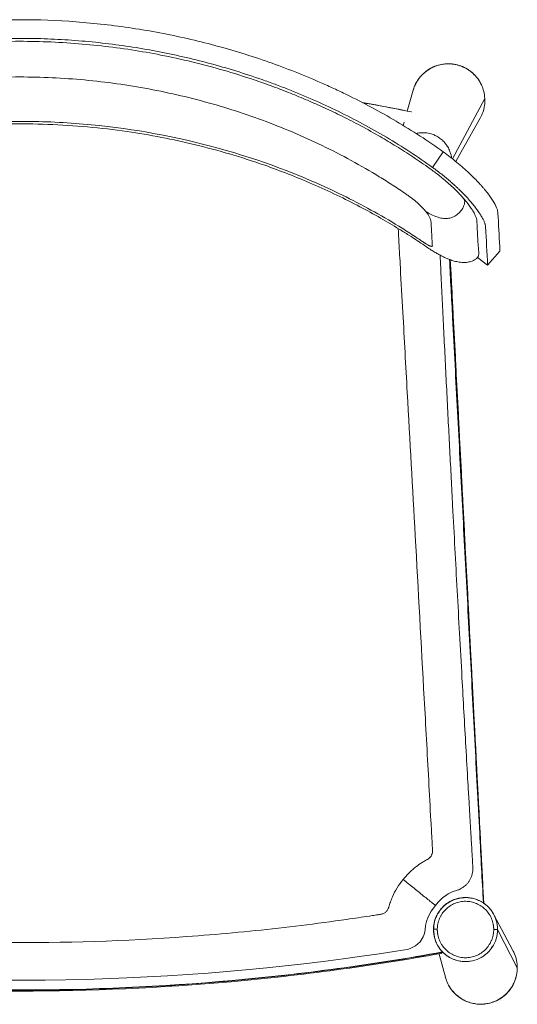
# Model space of a CAD drawing. Header units: millimetres. Extents: x 1372 to 1891, y -48 to 465.
# Tile 2 of 2: x 1631 to 1891, y -48 to 465. Entities that reach past the tile are written whole.
import ezdxf

# ---------------------------------------------------------------- set-up
doc = ezdxf.new("R2010")
doc.units = ezdxf.units.MM

msp = doc.modelspace()

# ---------------------------------------------------------------- linework, layer by layer
at = {"color": 7, "linetype": 'Continuous', "lineweight": 15}
for p, q in [((1836.37, 428.66), (1833.29, 417.86)), ((1836.8, 429.86), (1836.37, 428.66)), ((1831.65, 412.12), (1831.13, 410.3)), ((1846.48, 388.48), (1852.08, 396.54)), ((1875.19, 337.45), (1881.63, 344.89)), ((1875.19, 337.45), (1869.9, 341.52)), ((1873.18, 4.84), (1872.98, 4.95)), ((1846.98, -8.58), (1847.49, -12.96)), ((1847.16, -7.08), (1847.06, -8.68)), ((1880.35, -8.77), (1890.66, -28.66)), ((1847.51, -13.06), (1847.54, -13.16)), ((1849.84, -21.54), (1853.15, -33.58)), ((1850.96, -21.18), (1850.77, -21.22))]:
    msp.add_line(p, q, dxfattribs=at)
at = {"color": 8, "linetype": 'Continuous', "lineweight": 15}
msp.add_line((1856.82, 392.96), (1873.72, 424.44), dxfattribs=at)
at = {"color": 144, "linetype": 'Continuous', "lineweight": 0}
for p, q in [((1872.96, 5.06), (1872.98, 4.97)), ((1877.37, -18.27), (1877.08, -18.12)), ((1877.63, -17.84), (1877.31, -17.68))]:
    msp.add_line(p, q, dxfattribs=at)
at = {"color": 7, "linetype": 'Continuous', "lineweight": 15, "flags": 128}
for points in [[(1858.66, 391.48), (1862.17, 397.75), (1871.33, 414.16)], [(1613.35, -35.08), (1644.56, -35.13), (1665.83, -34.74), (1687.08, -33.99), (1708.32, -32.88), (1729.51, -31.43), (1750.85, -29.61), (1760.11, -28.71), (1769.64, -27.71), (1779.45, -26.61), (1789.53, -25.39), (1799.86, -24.06), (1809.58, -22.73), (1816.15, -21.79), (1822.09, -20.9), (1827.42, -20.08), (1832.09, -19.33), (1833.34, -19.11), (1834.75, -18.71), (1837.65, -17.25), (1839.98, -15.11), (1841.59, -12.56), (1842.3, -10.76), (1842.64, -8.92), (1842.85, -6.72), (1843.29, -4.63), (1844.22, -2.07), (1845.8, 0.8), (1848.04, 3.84), (1848.04, 3.84)], [(1888.41, -19.68), (1883.88, -11.2), (1878.46, -1.06)], [(1851.68, -20.47), (1851.7, -20.54), (1851.73, -20.62)]]:
    msp.add_lwpolyline(points, dxfattribs=at)
at = {"color": 144, "linetype": 'Continuous', "lineweight": 0, "flags": 128}
msp.add_lwpolyline([(1850.96, -21.18), (1850.98, -21.26), (1851.01, -21.34)], dxfattribs=at)
at = {"color": 7, "linetype": 'Continuous', "lineweight": 15}
msp.add_arc((1878.86, -68.17), 59.42, 88.5619, 90.4901, dxfattribs=at)
for points, knots in [([(1410.4, 396.54), (1414.38, 399.39), (1418.43, 402.15), (1424.59, 406.16), (1426.66, 407.48), (1430.83, 410.06), (1432.92, 411.33), (1439.24, 415.07), (1443.49, 417.47), (1452.09, 422.09), (1456.43, 424.31), (1469.58, 430.71), (1478.52, 434.64), (1492.16, 440.02), (1496.75, 441.73), (1506.01, 444.98), (1510.66, 446.51), (1520.02, 449.41), (1524.73, 450.77), (1534.19, 453.31), (1538.95, 454.49), (1548.52, 456.68), (1553.31, 457.68), (1562.95, 459.51), (1567.78, 460.33), (1577.47, 461.8), (1582.33, 462.44), (1592.07, 463.54), (1596.95, 464), (1606.73, 464.74), (1611.62, 465.01), (1621.43, 465.38), (1626.33, 465.47), (1641.03, 465.47), (1650.82, 465.11), (1665.49, 464), (1670.38, 463.54), (1680.12, 462.44), (1684.98, 461.8), (1694.68, 460.34), (1699.52, 459.51), (1709.15, 457.69), (1713.95, 456.68), (1723.5, 454.5), (1728.25, 453.32), (1737.72, 450.78), (1742.43, 449.42), (1756.47, 445.08), (1765.7, 441.84), (1779.35, 436.46), (1783.87, 434.58), (1790.59, 431.62), (1792.82, 430.62), (1797.27, 428.56), (1799.49, 427.5), (1806.1, 424.29), (1810.45, 422.06), (1819.06, 417.43), (1823.32, 415.03), (1831.72, 410.05), (1835.87, 407.48), (1844.06, 402.15), (1848.1, 399.39), (1852.08, 396.54)], [0, 0, 0, 0, 0.03125, 0.03125, 0.046875, 0.046875, 0.0625, 0.0625, 0.09375, 0.09375, 0.125, 0.125, 0.1875, 0.1875, 0.21875, 0.21875, 0.25, 0.25, 0.28125, 0.28125, 0.3125, 0.3125, 0.34375, 0.34375, 0.375, 0.375, 0.40625, 0.40625, 0.4375, 0.4375, 0.46875, 0.46875, 0.5, 0.5, 0.5625, 0.5625, 0.59375, 0.59375, 0.625, 0.625, 0.65625, 0.65625, 0.6875, 0.6875, 0.71875, 0.71875, 0.75, 0.75, 0.8125, 0.8125, 0.84375, 0.84375, 0.859375, 0.859375, 0.875, 0.875, 0.90625, 0.90625, 0.9375, 0.9375, 0.96875, 0.96875, 1, 1, 1, 1]), ([(1862.85, 372.07), (1862.36, 372.63), (1861.41, 373.71), (1859.84, 375.36), (1857.97, 377.24), (1855.71, 379.37), (1852.53, 382.16), (1848.66, 385.3), (1844.09, 388.6), (1839.61, 391.7), (1835.2, 394.65), (1830.84, 397.46), (1826.55, 400.13), (1822.32, 402.67), (1816.13, 406.28), (1808.1, 410.7), (1798.36, 415.67), (1789.11, 420.05), (1780.17, 423.99), (1771.32, 427.61), (1762.46, 430.98), (1751.16, 434.96), (1737.39, 439.28), (1721.1, 443.6), (1705.15, 447.09), (1689.41, 449.85), (1673.77, 451.93), (1657.75, 453.39), (1641.45, 454.18), (1625.25, 454.27), (1609.52, 453.68), (1594.54, 452.52), (1580.27, 450.87), (1566.44, 448.74), (1551.61, 445.91), (1535.51, 442.15), (1518.1, 437.21), (1500.57, 431.31), (1484.6, 425.04), (1470.29, 418.68), (1457.61, 412.44), (1446.82, 406.58), (1437.82, 401.31), (1430.53, 396.79), (1423.24, 391.98), (1416.93, 387.63), (1411.83, 383.72), (1407.98, 380.47), (1404.54, 377.29), (1401.63, 374.33), (1399.3, 371.71), (1397.5, 369.49), (1396.18, 367.66), (1395.09, 366), (1394.18, 364.4), (1393.45, 362.8), (1392.95, 361.23), (1392.86, 359.81), (1392.78, 358.17), (1392.7, 356.45), (1392.61, 354.7), (1392.53, 353.06), (1392.45, 351.47), (1392.37, 350.02), (1392.29, 348.73), (1392.21, 347.58), (1392.14, 346.5), (1392.07, 345.58), (1392.01, 344.8), (1391.97, 344.35), (1391.96, 343.67), (1392.01, 343.14), (1392.12, 342.63), (1392.3, 342.1), (1392.47, 341.75), (1392.78, 341.38), (1392.98, 341.17), (1393.21, 340.96), (1393.69, 340.56), (1394.66, 339.98), (1396.12, 339.42), (1397.89, 339.11), (1399.55, 339.15), (1400.61, 339.41), (1401.24, 339.7), (1401.65, 339.9), (1401.85, 340.09), (1402.2, 340.24), (1402.5, 340.36), (1402.84, 340.48), (1403.22, 340.59), (1403.49, 340.64), (1403.68, 340.67), (1403.82, 340.68), (1403.92, 340.69), (1403.98, 340.69), (1404.06, 340.68), (1404.1, 340.62), (1404.23, 340.54), (1404.47, 340.39), (1404.91, 340.21), (1405.61, 340.17), (1406.53, 340.32), (1407.58, 340.62), (1408.48, 340.99), (1408.95, 341.18)], [0, 0, 0, 0, 0.004863, 0.009528, 0.013803, 0.020151, 0.026427, 0.035604, 0.044492, 0.053038, 0.061386, 0.069536, 0.07749, 0.085248, 0.092809, 0.111276, 0.128463, 0.144372, 0.159507, 0.174524, 0.189424, 0.204207, 0.231009, 0.257424, 0.283646, 0.307942, 0.332729, 0.358011, 0.383785, 0.409618, 0.434368, 0.457972, 0.48043, 0.502079, 0.523925, 0.551606, 0.579978, 0.609213, 0.638776, 0.660845, 0.682998, 0.705402, 0.718724, 0.73217, 0.745892, 0.759963, 0.768247, 0.776618, 0.785174, 0.793278, 0.800825, 0.807762, 0.813755, 0.818822, 0.825258, 0.831919, 0.83885, 0.847106, 0.857198, 0.869263, 0.879609, 0.890688, 0.900942, 0.910206, 0.918483, 0.925776, 0.932386, 0.939065, 0.942439, 0.945671, 0.947041, 0.948263, 0.948921, 0.949673, 0.951073, 0.951685, 0.952191, 0.952426, 0.953168, 0.955674, 0.95903, 0.963166, 0.967387, 0.971666, 0.973133, 0.974606, 0.976173, 0.976872, 0.977444, 0.978397, 0.979122, 0.97943, 0.979723, 0.980022, 0.980165, 0.980248, 0.980365, 0.980905, 0.981553, 0.982649, 0.985759, 0.989698, 0.99277, 0.996202, 1, 1, 1, 1]), ([(1416.01, 388.48), (1419.9, 391.28), (1423.87, 393.99), (1429.91, 397.92), (1431.93, 399.22), (1436.02, 401.75), (1438.07, 403), (1444.26, 406.66), (1448.44, 409.01), (1456.86, 413.54), (1461.12, 415.72), (1474.01, 421.99), (1482.77, 425.83), (1496.15, 431.09), (1500.65, 432.76), (1507.45, 435.14), (1509.73, 435.91), (1514.29, 437.41), (1516.57, 438.13), (1528, 441.65), (1537.2, 444.11), (1555.72, 448.32), (1565.04, 450.08), (1583.79, 452.9), (1593.23, 453.96), (1612.22, 455.39), (1621.77, 455.75), (1633.78, 455.74), (1636.19, 455.72), (1640.98, 455.63), (1643.38, 455.56), (1650.55, 455.28), (1655.31, 455.01), (1669.56, 453.93), (1679, 452.86), (1697.75, 450.02), (1707.07, 448.26), (1725.58, 444.03), (1734.78, 441.57), (1748.48, 437.34), (1753.03, 435.84), (1759.83, 433.46), (1762.09, 432.64), (1766.59, 430.97), (1768.83, 430.11), (1779.97, 425.72), (1788.71, 421.88), (1801.56, 415.62), (1805.8, 413.45), (1814.19, 408.93), (1818.34, 406.59), (1826.55, 401.73), (1830.6, 399.21), (1838.62, 393.99), (1842.58, 391.28), (1846.48, 388.48)], [0, 0, 0, 0, 0.03125, 0.03125, 0.046875, 0.046875, 0.0625, 0.0625, 0.09375, 0.09375, 0.125, 0.125, 0.1875, 0.1875, 0.21875, 0.21875, 0.234375, 0.234375, 0.25, 0.25, 0.3125, 0.3125, 0.375, 0.375, 0.4375, 0.4375, 0.5, 0.5, 0.515625, 0.515625, 0.53125, 0.53125, 0.5625, 0.5625, 0.625, 0.625, 0.6875, 0.6875, 0.75, 0.75, 0.78125, 0.78125, 0.796875, 0.796875, 0.8125, 0.8125, 0.875, 0.875, 0.90625, 0.90625, 0.9375, 0.9375, 0.96875, 0.96875, 1, 1, 1, 1]), ([(1873.72, 424.44), (1873.59, 425.67), (1873.33, 428.13), (1872.02, 431.63), (1870.13, 434.82), (1867.65, 437.6), (1864.67, 439.83), (1861.32, 441.45), (1857.72, 442.39), (1854.01, 442.62), (1850.32, 442.12), (1846.8, 440.93), (1843.58, 439.07), (1840.76, 436.63), (1838.51, 433.69), (1837.04, 430.97), (1836.6, 429.2), (1836.45, 428.63)], [0, 0, 0, 0, 0.069099, 0.138164, 0.207245, 0.2763, 0.34541, 0.414547, 0.48362, 0.552665, 0.621759, 0.690861, 0.75993, 0.828985, 0.898058, 0.967132, 1, 1, 1, 1]), ([(1871.38, 432.5), (1871.37, 432.53), (1870.87, 433.72), (1869.33, 435.66), (1866.97, 438.1), (1864.43, 439.85), (1862, 441.05), (1859.76, 441.81), (1857.66, 442.25), (1855.5, 442.48), (1853.04, 442.45), (1850.21, 442.01), (1847.1, 441.01), (1843.88, 439.27), (1840.74, 436.66), (1838.58, 433.73), (1837.41, 431.6), (1837.1, 430.71), (1837.05, 430.57)], [0, 0, 0, 0, 0.002696, 0.089995, 0.169191, 0.240357, 0.303422, 0.358324, 0.405086, 0.452902, 0.509966, 0.576327, 0.651962, 0.736828, 0.83094, 0.934329, 0.989594, 1, 1, 1, 1]), ([(1417.29, 347.51), (1417.27, 347.5), (1417.25, 347.49), (1417.2, 347.48), (1417.18, 347.47), (1417.12, 347.44), (1417.08, 347.43), (1416.96, 347.39), (1416.88, 347.36), (1416.67, 347.3), (1416.54, 347.28), (1416.24, 347.27), (1416.13, 347.34), (1416.12, 347.51), (1416.13, 347.55), (1416.13, 347.63), (1416.13, 347.67), (1416.14, 347.78), (1416.14, 347.86), (1416.15, 348.08), (1416.16, 348.23), (1416.2, 348.99), (1416.24, 349.6), (1416.34, 351.41), (1416.4, 352.62), (1416.53, 355.04), (1416.6, 356.25), (1416.7, 358.07), (1416.73, 358.68), (1416.78, 359.58), (1416.8, 359.89), (1416.82, 360.34), (1416.83, 360.49), (1416.88, 360.82), (1416.92, 360.99), (1417.19, 361.9), (1417.62, 362.77), (1418.63, 364.3), (1419.03, 364.84), (1419.73, 365.71), (1419.98, 366.01), (1420.51, 366.62), (1420.8, 366.94), (1421.17, 367.34), (1421.25, 367.42), (1421.41, 367.58), (1421.5, 367.68), (1421.68, 367.86), (1421.77, 367.96), (1421.96, 368.14), (1422.05, 368.24), (1422.53, 368.71), (1422.94, 369.1), (1424.23, 370.29), (1425.19, 371.11), (1426.77, 372.35), (1427.31, 372.77), (1428.15, 373.38), (1428.44, 373.59), (1429.02, 373.99), (1429.31, 374.19), (1430.17, 374.79), (1430.75, 375.19), (1431.91, 375.98), (1432.5, 376.38), (1437.76, 379.92), (1442.52, 382.93), (1449.8, 387.27), (1452.24, 388.68), (1457.16, 391.44), (1459.64, 392.79), (1467.13, 396.75), (1472.19, 399.27), (1482.43, 404.04), (1487.6, 406.31), (1498.06, 410.59), (1503.34, 412.6), (1513.98, 416.39), (1519.35, 418.15), (1535.57, 423.08), (1546.53, 425.86), (1568.66, 430.4), (1579.83, 432.16), (1602.29, 434.64), (1613.58, 435.36), (1636.18, 435.75), (1647.48, 435.43), (1670.01, 433.73), (1681.24, 432.36), (1703.52, 428.59), (1714.57, 426.18), (1730.95, 421.83), (1736.37, 420.25), (1747.14, 416.84), (1752.49, 415.01), (1763.09, 411.11), (1768.35, 409.03), (1778.75, 404.62), (1783.9, 402.3), (1794.08, 397.4), (1799.1, 394.82), (1809.02, 389.42), (1813.91, 386.59), (1821.12, 382.16), (1823.51, 380.66), (1828.22, 377.58), (1830.56, 376), (1833.02, 374.3), (1833.16, 374.2), (1833.45, 374), (1833.6, 373.9), (1834.03, 373.6), (1834.31, 373.39), (1835.16, 372.78), (1835.71, 372.36), (1837.28, 371.12), (1838.24, 370.3), (1839.54, 369.11), (1839.95, 368.72), (1840.52, 368.15), (1840.71, 367.97), (1840.98, 367.69), (1841.07, 367.6), (1841.19, 367.46), (1841.24, 367.41), (1841.33, 367.32), (1841.37, 367.28), (1841.45, 367.19), (1841.49, 367.14), (1841.56, 367.07), (1841.6, 367.03), (1841.7, 366.92), (1841.77, 366.84), (1841.98, 366.61), (1842.11, 366.46), (1842.5, 366.02), (1842.74, 365.73), (1842.96, 365.45)], [0, 0, 0, 0, 0.000244, 0.000244, 0.000488, 0.000488, 0.000977, 0.000977, 0.001953, 0.001953, 0.003906, 0.003906, 0.007812, 0.007812, 0.008789, 0.008789, 0.009766, 0.009766, 0.011719, 0.011719, 0.015625, 0.015625, 0.03125, 0.03125, 0.0625, 0.0625, 0.09375, 0.09375, 0.109375, 0.109375, 0.117187, 0.117187, 0.121094, 0.121094, 0.125, 0.125, 0.140625, 0.140625, 0.148437, 0.148437, 0.152344, 0.152344, 0.15625, 0.15625, 0.157227, 0.157227, 0.158203, 0.158203, 0.15918, 0.15918, 0.160156, 0.160156, 0.164062, 0.164062, 0.171875, 0.171875, 0.175781, 0.175781, 0.177734, 0.177734, 0.179687, 0.179687, 0.183594, 0.183594, 0.1875, 0.1875, 0.21875, 0.21875, 0.234375, 0.234375, 0.25, 0.25, 0.28125, 0.28125, 0.3125, 0.3125, 0.34375, 0.34375, 0.375, 0.375, 0.4375, 0.4375, 0.5, 0.5, 0.5625, 0.5625, 0.625, 0.625, 0.6875, 0.6875, 0.75, 0.75, 0.78125, 0.78125, 0.8125, 0.8125, 0.84375, 0.84375, 0.875, 0.875, 0.90625, 0.90625, 0.9375, 0.9375, 0.953125, 0.953125, 0.96875, 0.96875, 0.969727, 0.969727, 0.970703, 0.970703, 0.972656, 0.972656, 0.976562, 0.976562, 0.984375, 0.984375, 0.988281, 0.988281, 0.990234, 0.990234, 0.991211, 0.991211, 0.991699, 0.991699, 0.992188, 0.992188, 0.992676, 0.992676, 0.993164, 0.993164, 0.994141, 0.994141, 0.996094, 0.996094, 1, 1, 1, 1]), ([(1809.94, 422.25), (1812.57, 421.8), (1821.12, 420.31), (1829.6, 418.61), (1835.49, 417.43)], [0, 0, 0, 0, 0.306692, 1, 1, 1, 1]), ([(1835.37, 417.41), (1827.79, 418.94), (1819.39, 420.63), (1810.93, 422.03), (1810.12, 422.16)], [0, 0, 0, 0, 0.904338, 1, 1, 1, 1]), ([(1871.29, 414.17), (1871.78, 415.13), (1872.85, 417.19), (1873.7, 420.7), (1873.72, 423.2), (1873.72, 424.44)], [0, 0, 0, 0, 0.301039, 0.650516, 1, 1, 1, 1]), ([(1409.02, 341.22), (1409.24, 341.31), (1409.67, 341.5), (1410.43, 341.86), (1411.53, 342.41), (1413.33, 343.37), (1415.67, 344.73), (1417.83, 346.1), (1419.3, 347.09), (1420.19, 347.7), (1420.96, 348.22), (1421.82, 348.8), (1422.76, 349.43), (1423.79, 350.12), (1425.63, 351.34), (1428.35, 353.1), (1433.1, 356.1), (1439.45, 359.94), (1447.32, 364.44), (1455.67, 368.93), (1464.19, 373.21), (1472.88, 377.3), (1483.76, 382.08), (1496.85, 387.27), (1512.13, 392.58), (1527.3, 397.15), (1544.24, 401.49), (1563.05, 405.37), (1583.73, 408.47), (1604.45, 410.46), (1625.19, 411.33), (1645.94, 411.11), (1666.66, 409.78), (1686.4, 407.45), (1705.15, 404.28), (1722.98, 400.39), (1740.95, 395.57), (1757.12, 390.36), (1771.53, 385.02), (1784.11, 379.83), (1796.51, 374.17), (1808.31, 368.23), (1819.12, 362.3), (1827.59, 357.27), (1833.98, 353.26), (1838.33, 350.43), (1841.41, 348.36), (1843.79, 346.74), (1845.7, 345.48), (1847.8, 344.19), (1849.64, 343.13), (1851.39, 342.21), (1853.08, 341.4), (1855.03, 340.56), (1857.22, 339.78), (1859.69, 339.17), (1862.29, 338.87), (1864.82, 338.99), (1866.97, 339.54), (1868.41, 340.23), (1869.21, 340.86), (1869.54, 341.14), (1869.81, 341.4), (1870.06, 341.7), (1870.24, 341.99), (1870.35, 342.25), (1870.41, 342.48), (1870.52, 342.94), (1870.57, 343.48), (1870.57, 344.29), (1870.51, 344.8), (1870.46, 345.42), (1870.39, 346.31), (1870.3, 347.38), (1870.21, 348.69), (1870.11, 350.08), (1870.02, 351.63), (1869.92, 353.32), (1869.84, 355.06), (1869.76, 356.74), (1869.7, 358.22), (1869.63, 359.51), (1869.61, 360.58), (1869.39, 361.73), (1868.91, 363.11), (1868.09, 364.83), (1866.85, 366.88), (1865.23, 369.16), (1863.9, 370.84), (1863.02, 371.86), (1862.87, 372.03)], [0, 0, 0, 0, 0.00143, 0.002842, 0.004972, 0.008518, 0.014071, 0.019194, 0.021644, 0.023077, 0.024653, 0.026405, 0.028339, 0.030455, 0.032754, 0.039638, 0.047038, 0.061529, 0.077659, 0.093446, 0.110016, 0.126376, 0.142503, 0.170722, 0.198199, 0.224971, 0.251451, 0.287233, 0.322675, 0.357862, 0.393037, 0.428211, 0.463384, 0.498558, 0.529335, 0.560111, 0.591428, 0.624112, 0.646665, 0.669828, 0.693555, 0.716307, 0.737332, 0.756635, 0.766691, 0.775963, 0.783236, 0.785547, 0.790634, 0.794896, 0.798663, 0.802281, 0.805804, 0.809169, 0.813253, 0.817865, 0.822344, 0.826566, 0.830584, 0.833958, 0.83539, 0.836086, 0.836722, 0.837351, 0.838052, 0.838565, 0.839004, 0.839606, 0.84099, 0.842479, 0.846261, 0.850217, 0.854138, 0.86323, 0.871589, 0.88109, 0.891735, 0.903527, 0.9162, 0.927933, 0.938392, 0.9465, 0.953679, 0.960012, 0.966099, 0.973811, 0.983202, 0.990399, 0.998347, 1, 1, 1, 1]), ([(1842.96, 365.45), (1843.86, 364.34), (1844.52, 363.35), (1845.19, 362.06), (1845.35, 361.67), (1845.53, 361.13), (1845.57, 360.96), (1845.64, 360.64), (1845.65, 360.48), (1845.68, 360.04), (1845.69, 359.75), (1845.73, 359.17), (1845.74, 358.88), (1845.79, 358), (1845.82, 357.42), (1845.98, 354.5), (1846.11, 352.17), (1846.27, 349.25), (1846.3, 348.67), (1846.34, 347.94), (1846.35, 347.79), (1846.36, 347.61), (1846.36, 347.57), (1846.36, 347.5), (1846.36, 347.47), (1846.34, 347.38), (1846.3, 347.33), (1846.12, 347.26), (1845.91, 347.27), (1845.56, 347.38), (1845.48, 347.4), (1845.33, 347.46), (1845.24, 347.49), (1845.05, 347.57), (1844.94, 347.62), (1844.71, 347.73), (1844.59, 347.79), (1843.99, 348.1), (1843.44, 348.42), (1842.73, 348.87), (1842.58, 348.97), (1842.3, 349.16), (1842.15, 349.26), (1841.72, 349.55), (1841.43, 349.75), (1839.99, 350.72), (1838.83, 351.49), (1835.33, 353.79), (1832.98, 355.29), (1821.14, 362.66), (1811.37, 368.09), (1781.34, 383.03), (1760.35, 391.14), (1717.24, 403.58), (1695.1, 407.9), (1661.57, 411.48), (1650.35, 412.19), (1627.86, 412.64), (1616.61, 412.38), (1582.96, 410.15), (1560.66, 406.73), (1517.05, 396.07), (1495.73, 388.83), (1465.05, 375.19), (1455.05, 370.18), (1440.44, 361.97), (1435.64, 359.13), (1428.55, 354.68), (1426.21, 353.17), (1423.3, 351.25), (1422.72, 350.87), (1421.85, 350.29), (1421.56, 350.09), (1421.13, 349.8), (1420.99, 349.7), (1420.7, 349.51), (1420.55, 349.41), (1420.26, 349.21), (1420.12, 349.11), (1419.83, 348.92), (1419.69, 348.83), (1419.26, 348.56), (1418.99, 348.39), (1418.45, 348.08), (1418.2, 347.94), (1417.84, 347.76), (1417.66, 347.67), (1417.47, 347.59), (1417.4, 347.55), (1417.34, 347.53), (1417.32, 347.52), (1417.29, 347.51)], [0, 0, 0, 0, 0.015625, 0.015625, 0.023438, 0.023438, 0.027344, 0.027344, 0.03125, 0.03125, 0.039063, 0.039063, 0.046875, 0.046875, 0.0625, 0.0625, 0.125, 0.125, 0.140625, 0.140625, 0.144531, 0.144531, 0.145508, 0.145508, 0.146484, 0.146484, 0.148438, 0.148438, 0.152344, 0.152344, 0.15332, 0.15332, 0.154297, 0.154297, 0.155273, 0.155273, 0.15625, 0.15625, 0.160156, 0.160156, 0.161133, 0.161133, 0.162109, 0.162109, 0.164063, 0.164063, 0.171875, 0.171875, 0.1875, 0.1875, 0.25, 0.25, 0.375, 0.375, 0.5, 0.5, 0.5625, 0.5625, 0.625, 0.625, 0.75, 0.75, 0.875, 0.875, 0.9375, 0.9375, 0.96875, 0.96875, 0.984375, 0.984375, 0.988281, 0.988281, 0.990234, 0.990234, 0.991211, 0.991211, 0.992187, 0.992187, 0.993164, 0.993164, 0.994141, 0.994141, 0.996094, 0.996094, 0.998047, 0.998047, 0.999023, 0.999512, 0.999756, 0.999756, 1, 1, 1, 1]), ([(1852.08, 396.54), (1854.58, 394.75), (1856.95, 392.93), (1860.32, 390.15), (1861.42, 389.22), (1863.55, 387.35), (1864.58, 386.42), (1867.5, 383.66), (1869.27, 381.87), (1871.27, 379.7), (1871.66, 379.26), (1872.41, 378.42), (1872.77, 378), (1873.82, 376.77), (1874.46, 375.98), (1875.66, 374.44), (1876.21, 373.7), (1876.96, 372.63), (1877.2, 372.28), (1877.65, 371.59), (1877.87, 371.26), (1878.87, 369.63), (1879.47, 368.47), (1879.98, 367.2), (1880.07, 366.95), (1880.23, 366.47), (1880.29, 366.24), (1880.4, 365.8), (1880.44, 365.59), (1880.49, 365.29), (1880.5, 365.2), (1880.52, 365.01), (1880.52, 364.91), (1880.57, 364.08), (1880.93, 357.44), (1881.3, 350.8), (1881.63, 344.89)], [0, 0, 0, 0, 0.0625, 0.0625, 0.09375, 0.09375, 0.125, 0.125, 0.1875, 0.1875, 0.203125, 0.203125, 0.21875, 0.21875, 0.25, 0.25, 0.28125, 0.28125, 0.296875, 0.296875, 0.3125, 0.3125, 0.375, 0.375, 0.390625, 0.390625, 0.40625, 0.40625, 0.421875, 0.421875, 0.429687, 0.429687, 0.4375, 0.4375, 0.5, 1, 1, 1, 1]), ([(1875.19, 337.45), (1874.83, 344.12), (1874.47, 350.79), (1874.11, 357.46), (1874.1, 357.63), (1874.07, 357.96), (1873.96, 358.51), (1873.8, 359.11), (1873.65, 359.53), (1873.49, 359.97), (1873.31, 360.42), (1872.98, 361.14), (1872.59, 361.91), (1872.29, 362.44), (1871.98, 362.99), (1871.65, 363.55), (1870.91, 364.71), (1870.27, 365.64), (1869.34, 366.93), (1868.34, 368.25), (1867.19, 369.64), (1865.97, 371.07), (1864.68, 372.53), (1863.26, 374.03), (1862.15, 375.17), (1861.39, 375.94), (1860.21, 377.09), (1858.99, 378.25), (1858.15, 379.03), (1857.29, 379.8), (1856.42, 380.58), (1855.09, 381.74), (1853.72, 382.89), (1852.79, 383.65), (1851.85, 384.41), (1850.89, 385.17), (1849.44, 386.29), (1847.97, 387.4), (1846.98, 388.12), (1846.48, 388.48)], [-1474.445518, -1474.445518, -1474.445518, -1474.445518, -1389.100515, -1389.100515, -1389.100515, -1386.972009, -1384.843503, -1382.714996, -1380.58649, -1380.58649, -1378.457967, -1376.329445, -1374.200922, -1372.072399, -1372.072399, -1369.945736, -1367.819073, -1363.565746, -1363.565746, -1359.312468, -1355.05919, -1355.05919, -1350.805837, -1346.552485, -1346.552485, -1344.425775, -1342.299066, -1340.172356, -1338.045647, -1338.045647, -1335.918501, -1333.791356, -1331.66421, -1329.537065, -1329.537065, -1327.40819, -1325.279314, -1323.150439, -1321.021563, -1321.021563, -1321.021563, -1321.021563]), ([(1848.04, 3.84), (1848.99, 4.95), (1850.75, 7.01), (1853.69, 9.33), (1856.42, 10.83), (1858.71, 11.5), (1860.41, 12.05), (1861.46, 12.63), (1862.66, 13.37), (1863.82, 14.31), (1864.99, 15.61), (1866.11, 17.21), (1867.1, 19.52), (1867.61, 22.28), (1867.4, 24.83), (1867.29, 27.15), (1867.14, 29.6), (1866.99, 32.28), (1866.82, 35.19), (1866.64, 38.32), (1866.36, 43.08), (1865.97, 49.72), (1865.46, 58.5), (1864.74, 70.86), (1863.85, 86.36), (1862.82, 104.51), (1861.71, 124.21), (1860.54, 145.33), (1859.31, 167.82), (1858.12, 190.02), (1857.09, 209.5), (1856.2, 226.52), (1855.45, 241.02), (1854.69, 255.76), (1853.94, 270.72), (1853.17, 285.88), (1852.43, 300.96), (1851.7, 315.61), (1851.03, 329.47), (1850.6, 338.43), (1850.39, 342.75)], [0, 0, 0, 0, 0.012534, 0.023258, 0.032001, 0.039067, 0.043721, 0.047318, 0.049298, 0.055854, 0.060041, 0.064278, 0.072527, 0.081477, 0.08801, 0.094464, 0.1014, 0.109121, 0.117462, 0.126436, 0.136067, 0.158385, 0.183577, 0.211658, 0.264855, 0.316971, 0.367943, 0.434407, 0.498794, 0.561535, 0.625465, 0.666408, 0.708012, 0.750274, 0.793191, 0.836762, 0.880734, 0.922913, 0.962785, 1, 1, 1, 1]), ([(1855.31, 340.49), (1855.84, 330.34), (1856.81, 312.05), (1858.2, 285.62), (1859.48, 261.2), (1860.77, 236.78), (1862.05, 212.36), (1863.33, 187.94), (1864.62, 163.52), (1865.9, 139.1), (1867.62, 106.54), (1869.33, 73.98), (1870.93, 43.5), (1872, 23.24), (1872.64, 11.12), (1872.96, 5.07)], [0, 0, 0, 0, 0.0907707, 0.1635762, 0.2363818, 0.3091874, 0.381993, 0.4547986, 0.5276042, 0.6004098, 0.6732154, 0.8188266, 0.8916322, 0.9458161, 1, 1, 1, 1]), ([(1855.7, 340.35), (1856.07, 333.1), (1859.8, 261.37), (1864.05, 179.5), (1869.49, 74.92), (1871.58, 34.82), (1873.15, 4.85)], [0, 0, 0, 0, 0.0648493, 0.6414158, 0.7320757, 1, 1, 1, 1]), ([(1855.73, 340.34), (1855.97, 335.62), (1856.64, 322.84), (1858.98, 277.83), (1861.9, 221.41), (1867.05, 122.36), (1870.53, 55.54), (1873.18, 4.84)], [0, 0, 0, 0, 0.042199, 0.114268, 0.402545, 0.546684, 1, 1, 1, 1]), ([(1843.78, 27.79), (1843.48, 27.62), (1843.18, 27.46), (1842.58, 27.13), (1842.28, 26.95), (1841.39, 26.43), (1840.81, 26.06), (1839.09, 24.92), (1837.99, 24.09), (1834.8, 21.47), (1832.85, 19.5), (1831.12, 17.36)], [0, 0, 0, 0, 0.0625, 0.0625, 0.125, 0.125, 0.25, 0.25, 0.5, 0.5, 1, 1, 1, 1]), ([(1825.55, 8.22), (1825.17, 7.35), (1824.81, 6.47), (1824.32, 5.12), (1824.17, 4.67), (1823.88, 3.76), (1823.75, 3.3), (1823.57, 2.73), (1823.53, 2.62), (1823.46, 2.39), (1823.42, 2.28), (1823.29, 1.95), (1823.17, 1.74), (1822.92, 1.33), (1822.79, 1.14), (1822.48, 0.77), (1822.32, 0.6), (1821.96, 0.27), (1821.77, 0.12), (1821.37, -0.15), (1821.16, -0.27), (1820.72, -0.48), (1820.5, -0.57), (1820.03, -0.71), (1819.8, -0.76), (1819.56, -0.8)], [0, 0, 0, 0, 0.25, 0.25, 0.375, 0.375, 0.5, 0.5, 0.53125, 0.53125, 0.5625, 0.5625, 0.625, 0.625, 0.6875, 0.6875, 0.75, 0.75, 0.8125, 0.8125, 0.875, 0.875, 0.9375, 0.9375, 1, 1, 1, 1]), ([(1872.96, 5.07), (1872.15, 5.55), (1870.54, 6.51), (1867.85, 7.42), (1865.07, 7.88), (1862.24, 7.88), (1859.45, 7.39), (1856.78, 6.44), (1854.31, 5.05), (1852.1, 3.28), (1850.23, 1.16), (1848.73, -1.25), (1847.68, -3.87), (1847.07, -6.37), (1847.04, -7.99), (1847.03, -8.68)], [0, 0, 0, 0, 0.078627, 0.157255, 0.235881, 0.314506, 0.393169, 0.471832, 0.55046, 0.629087, 0.707616, 0.786145, 0.864566, 0.942987, 1, 1, 1, 1]), ([(1878.35, -8.76), (1878.35, -8.64), (1878.35, -8.4), (1878.34, -8.04), (1878.32, -7.68), (1878.28, -7.33), (1878.25, -6.97), (1878.2, -6.61), (1878.14, -6.25), (1878.01, -5.55), (1877.74, -4.5), (1877.26, -3.14), (1876.64, -1.84), (1875.66, -0.19), (1874.14, 1.68), (1871.91, 3.52), (1869.37, 4.89), (1866.61, 5.74), (1863.73, 6.05), (1860.85, 5.78), (1858.09, 4.95), (1855.52, 3.62), (1853.27, 1.8), (1851.73, -0.05), (1850.73, -1.68), (1850.1, -2.98), (1849.61, -4.34), (1849.3, -5.5), (1849.13, -6.44), (1849.03, -7.16), (1848.97, -7.87), (1848.95, -8.35), (1848.95, -8.59)], [0, 0, 0, 0, 0.007783, 0.015568, 0.023359, 0.031161, 0.038979, 0.046819, 0.054685, 0.062581, 0.093797, 0.125117, 0.156433, 0.187652, 0.250116, 0.312572, 0.375054, 0.437563, 0.500003, 0.562426, 0.624912, 0.687387, 0.749848, 0.812312, 0.843494, 0.87488, 0.906183, 0.937467, 0.953208, 0.968851, 0.984436, 1, 1, 1, 1]), ([(1819.56, -0.8), (1819.31, -0.85), (1819.07, -0.88), (1818.57, -0.96), (1818.33, -1), (1817.58, -1.11), (1817.09, -1.19), (1815.61, -1.42), (1814.62, -1.57), (1811.66, -2.03), (1809.68, -2.33), (1803.75, -3.2), (1799.8, -3.77), (1787.92, -5.41), (1779.99, -6.42), (1756.16, -9.22), (1740.24, -10.78), (1692.38, -14.48), (1660.37, -15.68), (1596.36, -15.53), (1564.35, -14.18), (1516.52, -10.24), (1500.6, -8.61), (1476.79, -5.7), (1468.87, -4.65), (1457, -2.95), (1453.04, -2.37), (1448.1, -1.61), (1447.12, -1.46), (1445.64, -1.23), (1445.14, -1.15), (1444.16, -1), (1443.66, -0.92), (1443.05, -0.82), (1442.92, -0.8), (1442.68, -0.76), (1442.55, -0.73), (1442.19, -0.64), (1441.96, -0.56), (1441.5, -0.36), (1441.27, -0.24), (1440.85, 0.02), (1440.65, 0.17), (1440.27, 0.5), (1440.09, 0.67), (1439.77, 1.04), (1439.62, 1.24), (1439.36, 1.65), (1439.24, 1.87), (1439.04, 2.32), (1438.96, 2.55), (1438.89, 2.79)], [0, 0, 0, 0, 0.001953, 0.001953, 0.003906, 0.003906, 0.007813, 0.007813, 0.015625, 0.015625, 0.03125, 0.03125, 0.0625, 0.0625, 0.125, 0.125, 0.25, 0.25, 0.5, 0.5, 0.75, 0.75, 0.875, 0.875, 0.9375, 0.9375, 0.96875, 0.96875, 0.976563, 0.976563, 0.980469, 0.980469, 0.984375, 0.984375, 0.985352, 0.985352, 0.986328, 0.986328, 0.988281, 0.988281, 0.990234, 0.990234, 0.992188, 0.992188, 0.994141, 0.994141, 0.996094, 0.996094, 0.998047, 0.998047, 1, 1, 1, 1]), ([(1873.18, 4.84), (1873.14, 4.87), (1873.11, 4.91), (1873.07, 4.95), (1873.03, 4.99), (1872.99, 5.03), (1872.96, 5.07)], [0, 0, 0, 0, 0.001500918, 0.001500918, 0.001500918, 0.003001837, 0.003001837, 0.003001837, 0.003001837]), ([(1848.95, -8.59), (1848.71, -8.58), (1848.45, -8.58), (1847.96, -8.58), (1847.72, -8.58), (1847.33, -8.58), (1847.18, -8.58), (1846.98, -8.58), (1846.94, -8.58), (1846.95, -8.58)], [0, 0, 0, 0, 0.25, 0.25, 0.5, 0.5, 0.75, 0.75, 1, 1, 1, 1]), ([(1848.95, -8.59), (1848.95, -8.71), (1848.95, -8.95), (1848.96, -9.31), (1848.98, -9.67), (1849, -10.03), (1849.04, -10.39), (1849.09, -10.75), (1849.14, -11.11), (1849.27, -11.82), (1849.52, -12.88), (1850, -14.25), (1850.6, -15.57), (1851.58, -17.24), (1853.1, -19.13), (1855.34, -20.99), (1857.9, -22.38), (1860.68, -23.25), (1863.57, -23.56), (1866.47, -23.28), (1869.26, -22.45), (1871.83, -21.09), (1874.09, -19.25), (1875.63, -17.38), (1876.62, -15.72), (1877.25, -14.41), (1877.74, -13.05), (1878.03, -11.87), (1878.2, -10.92), (1878.29, -10.2), (1878.34, -9.48), (1878.35, -9), (1878.35, -8.76)], [0, 0, 0, 0, 0.007778, 0.015558, 0.023342, 0.031138, 0.038949, 0.04678, 0.054637, 0.062523, 0.093778, 0.125083, 0.156446, 0.18764, 0.250114, 0.312585, 0.375063, 0.437556, 0.499987, 0.562427, 0.624932, 0.687412, 0.749876, 0.812349, 0.843556, 0.874884, 0.906189, 0.937415, 0.953174, 0.96883, 0.984426, 1, 1, 1, 1]), ([(1851.68, -20.47), (1815.37, -27.05), (1778.74, -32.01), (1705.16, -38.62), (1668.2, -40.28), (1594.29, -40.28), (1557.33, -38.62), (1502.14, -33.66), (1483.78, -31.6), (1447.19, -26.65), (1428.96, -23.76), (1410.81, -20.47)], [0, 0, 0, 0, 0.25, 0.25, 0.5, 0.5, 0.75, 0.75, 0.875, 0.875, 1, 1, 1, 1]), ([(1890.66, -28.66), (1890.58, -27.41), (1890.43, -24.92), (1889.56, -21.88), (1888.64, -20.26), (1888.33, -19.72)], [0, 0, 0, 0, 0.4004155, 0.8008247, 1, 1, 1, 1]), ([(1851.73, -20.62), (1833.55, -23.92), (1815.29, -26.8), (1778.64, -31.75), (1760.28, -33.82), (1732.66, -36.29), (1723.45, -37.01), (1704.99, -38.25), (1695.75, -38.77), (1668.03, -40.01), (1649.53, -40.42), (1626.41, -40.41), (1621.78, -40.39), (1612.53, -40.28), (1607.91, -40.2), (1594.04, -39.89), (1584.8, -39.58), (1557.13, -38.33), (1538.73, -37.09), (1502.02, -33.8), (1483.7, -31.74), (1447.16, -26.8), (1428.94, -23.92), (1410.76, -20.62)], [0, 0, 0, 0, 0.125, 0.125, 0.25, 0.25, 0.3125, 0.3125, 0.375, 0.375, 0.5, 0.5, 0.53125, 0.53125, 0.5625, 0.5625, 0.625, 0.625, 0.75, 0.75, 0.875, 0.875, 1, 1, 1, 1]), ([(1850.96, -21.18), (1832.84, -24.46), (1814.67, -27.33), (1787.31, -31.02), (1778.17, -32.14), (1759.87, -34.2), (1750.7, -35.12), (1704.86, -39.22), (1668.12, -40.86), (1622.13, -40.87), (1612.93, -40.76), (1594.51, -40.35), (1585.3, -40.05), (1557.69, -38.81), (1539.31, -37.58), (1511.79, -35.12), (1502.62, -34.2), (1484.32, -32.14), (1475.18, -31.02), (1447.82, -27.33), (1429.64, -24.46), (1411.53, -21.18)], [0, 0, 0, 0, 0.125, 0.125, 0.1875, 0.1875, 0.25, 0.25, 0.5, 0.5, 0.5625, 0.5625, 0.625, 0.625, 0.75, 0.75, 0.8125, 0.8125, 0.875, 0.875, 1, 1, 1, 1]), ([(1853.22, -33.56), (1853.46, -34.43), (1854.03, -36.51), (1855.74, -39.48), (1858.12, -42.36), (1861.05, -44.71), (1864.37, -46.45), (1867.96, -47.51), (1871.69, -47.85), (1875.42, -47.46), (1879.01, -46.36), (1882.3, -44.57), (1885.2, -42.19), (1887.57, -39.28), (1889.32, -35.97), (1890.45, -32.39), (1890.59, -29.9), (1890.66, -28.66)], [0, 0, 0, 0, 0.049604, 0.117494, 0.185381, 0.253264, 0.32115, 0.38903, 0.456914, 0.524797, 0.592677, 0.660564, 0.728448, 0.796332, 0.864223, 0.932111, 1, 1, 1, 1]), ([(1853.13, -33.51), (1853.44, -34.48), (1854.05, -36.44), (1855.58, -39.12), (1857.47, -41.53), (1859.7, -43.6), (1862.19, -45.28), (1864.84, -46.52), (1867.57, -47.32), (1870.29, -47.7), (1872.95, -47.69), (1875.64, -47.31), (1878.52, -46.47), (1881.66, -44.93), (1884.89, -42.47), (1887.29, -39.59), (1888.84, -36.74), (1889.58, -35.02), (1889.8, -34.02), (1889.83, -33.88)], [0, 0, 0, 0, 0.062302, 0.124255, 0.185874, 0.247226, 0.307959, 0.366902, 0.424004, 0.47927, 0.53269, 0.58456, 0.643549, 0.713719, 0.795062, 0.887544, 0.938074, 0.991395, 1, 1, 1, 1])]:
    msp.add_open_spline(points, degree=3, knots=knots, dxfattribs=at)
at = {"color": 8, "linetype": 'Continuous', "lineweight": 15}
for points, knots in [([(1837.92, 406.11), (1838.27, 406.21), (1839.34, 406.49), (1840.95, 406.6), (1842.71, 406.54), (1844.24, 406.33), (1845.93, 405.92), (1847.79, 405.22), (1849.41, 404.32), (1850.67, 403.43), (1851.59, 402.65), (1852.47, 401.79), (1853.21, 400.92), (1853.86, 400.03), (1854.45, 399.12), (1855.03, 398.04), (1855.65, 396.61), (1856.11, 395.02), (1856.34, 393.82), (1856.39, 393.3), (1856.39, 393.28)], [0, 0, 0, 0, 0.042953, 0.13039, 0.189322, 0.250066, 0.312374, 0.394907, 0.48337, 0.529643, 0.577095, 0.625579, 0.674927, 0.711969, 0.754826, 0.803209, 0.85671, 0.938177, 0.998261, 1, 1, 1, 1]), ([(1862.83, 372.09), (1862.94, 371.91), (1863.16, 371.53), (1863.29, 370.6), (1863.12, 369.33), (1862.44, 367.55), (1861.15, 365.56), (1859.18, 363.68), (1856.79, 362.35), (1854.15, 361.74), (1851.39, 361.87), (1848.59, 362.65), (1845.78, 363.92), (1843.91, 364.94), (1842.96, 365.45)], [0, 0, 0, 0, 0.025338, 0.051746, 0.098057, 0.149902, 0.236023, 0.328767, 0.425991, 0.528339, 0.634978, 0.749913, 0.872575, 1, 1, 1, 1]), ([(1828.57, 356.62), (1828.7, 354.21), (1829.07, 347.44), (1829.88, 332.86), (1831.32, 306.75), (1833.9, 260.13), (1837.63, 193.03), (1841.33, 125.72), (1844.09, 76.23), (1845.38, 51.48), (1846.09, 39.99), (1846.29, 34.68), (1846.56, 32.47), (1846.29, 30.71), (1845.72, 29.51), (1844.88, 28.48), (1844.15, 28.02), (1843.78, 27.79)], [0, 0, 0, 0, 0.02186, 0.061616, 0.132608, 0.25938, 0.485758, 0.743007, 0.871631, 0.935944, 0.9681, 0.976138, 0.984177, 0.988184, 0.992177, 0.996087, 1, 1, 1, 1])]:
    msp.add_open_spline(points, degree=3, knots=knots, dxfattribs=at)
at = {"color": 144, "linetype": 'Continuous', "lineweight": 0}
for points, knots in [([(1873.14, 4.96), (1872.98, 7.87), (1872.47, 17.6), (1871.61, 34.13), (1870.19, 61.36), (1868.77, 88.59), (1867.35, 115.81), (1866.29, 136.23), (1864.87, 163.46), (1863.46, 190.68), (1862.04, 217.91), (1860.98, 238.33), (1859.92, 258.75), (1858.86, 279.17), (1857.45, 306.37), (1856.39, 326.77), (1855.68, 340.36)], [0, 0, 0, 0, 0.026106, 0.086986, 0.147866, 0.269626, 0.330506, 0.391387, 0.452267, 0.574027, 0.634907, 0.695787, 0.756668, 0.817548, 0.878428, 1, 1, 1, 1]), ([(1846.95, -8.58), (1846.98, -5.29), (1848.71, 0.13), (1855.04, 6.33), (1863.72, 8.93), (1872.45, 6.24), (1878.71, -0.1), (1880.36, -5.53), (1880.35, -8.77)], [46.420502, 46.420502, 46.420502, 46.420502, 55.121276, 60.787449, 69.399515, 78.028742, 83.898382, 92.443763, 92.443763, 92.443763, 92.443763]), ([(1872.96, 5.07), (1873.08, 4.99), (1874.01, 4.43), (1875.31, 3.24), (1876.76, 1.62), (1877.77, 0.19), (1878.52, -1.14), (1879.14, -2.41), (1879.36, -3.28), (1879.48, -3.73)], [0, 0, 0, 0, 0.038561, 0.292015, 0.466755, 0.622657, 0.759342, 0.876898, 1, 1, 1, 1]), ([(1847.1, -7.28), (1847.16, -6.59), (1847.31, -4.78), (1847.98, -2.64), (1848.75, -1.34), (1848.94, -1.01)], [0, 0, 0, 0, 0.314728, 0.824214, 1, 1, 1, 1]), ([(1880.35, -8.77), (1880.36, -12.04), (1878.7, -17.48), (1872.41, -23.82), (1863.61, -26.48), (1854.85, -23.78), (1848.54, -17.4), (1846.91, -11.89), (1846.95, -8.58)], [0.068283, 0.068283, 0.068283, 0.068283, 8.676483, 14.491393, 23.19392, 31.888836, 37.68748, 46.420502, 46.420502, 46.420502, 46.420502]), ([(1866.24, -25.25), (1866.15, -25.27), (1865.3, -25.46), (1864.04, -25.49), (1862.48, -25.45), (1861.25, -25.31), (1859.96, -25.08), (1858.62, -24.71), (1857.23, -24.21), (1855.66, -23.47), (1853.79, -22.32), (1852.01, -20.82), (1850.56, -19.18), (1849.54, -17.75), (1848.79, -16.42), (1848.15, -15.09), (1847.91, -14.16), (1847.77, -13.65)], [0, 0, 0, 0, 0.012522, 0.108662, 0.157439, 0.209286, 0.264252, 0.322346, 0.383532, 0.449252, 0.540914, 0.658785, 0.741566, 0.815133, 0.87931, 0.934151, 1, 1, 1, 1]), ([(1876.04, -19.88), (1875.86, -20.12), (1875.23, -20.91), (1873.87, -22), (1872.52, -23), (1871.64, -23.42), (1871.42, -23.52)], [0, 0, 0, 0, 0.1524182, 0.507866, 0.8776195, 1, 1, 1, 1])]:
    msp.add_open_spline(points, degree=3, knots=knots, dxfattribs=at)
at = {"color": 7, "linetype": 'Continuous', "lineweight": 15}
msp.add_open_spline([(1831.12, 17.36), (1828.87, 14.58), (1827, 11.5), (1825.55, 8.22)], degree=3, dxfattribs=at)
at = {"color": 8, "linetype": 'Continuous', "lineweight": 15}
msp.add_open_spline([(1831.12, 17.36), (1832.09, 16.58), (1834.02, 15.02), (1836.9, 12.7), (1839.7, 10.44), (1842.35, 8.32), (1844.7, 6.44), (1846.6, 4.94), (1847.85, 3.96), (1848.09, 3.79), (1848.02, 3.86)], degree=3, dxfattribs=at)
at = {"color": 144, "linetype": 'Continuous', "lineweight": 0}
msp.add_open_spline([(1851.73, -20.62), (1851.42, -20.82), (1851.16, -21), (1850.96, -21.18)], degree=3, dxfattribs=at)

doc.saveas('drawing.dxf')
